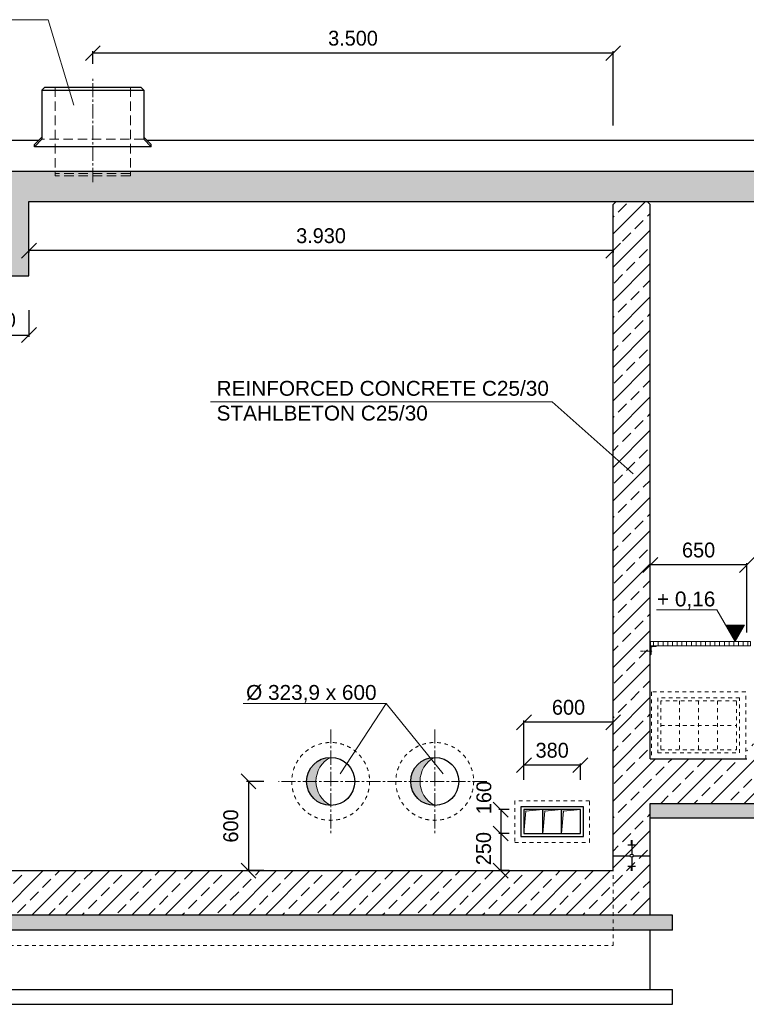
# Model space of a CAD drawing. Header units: millimetres. Extents: x -2787 to 131613, y -54195 to 30918.
# Tile 21 of 69: x 8658 to 13546, y -26137 to -19511. Entities that reach past the tile are written whole.
import ezdxf

# ---------------------------------------------------------------- set-up
doc = ezdxf.new("R2010")
doc.units = ezdxf.units.MM
for name, pattern in [('HIDDEN', [9.525, 6.35, -3.175]), ('JIS_02_1.0', [2, 1, -1]), ('MITTE2', [28.575, 19.05, -3.175, 3.175, -3.175])]:
    doc.linetypes.add(name, pattern=pattern)
doc.layers.add('Bemaßung', color=7, linetype='Continuous', lineweight=9)
doc.layers.add('Beschriftung', color=7, linetype='Continuous')
doc.layers.add('POL_Bema', color=7, linetype='Continuous')
doc.styles.add('LBB3.5M1000', font='isocp.shx', dxfattribs={"height": 3.5})
doc.dimstyles.new('DIN', dxfattribs={"dimtxt": 2.5, "dimasz": 2.5, "dimexe": 1.25, "dimexo": 0.625, "dimtad": 1, "dimtih": 1, "dimdec": 4, "dimdsep": 46, "dimlunit": 6, "dimtxsty": 'Standard', "dimcen": 2.5, "dimadec": 0, "dimazin": 0, "dimtfac": 1, "dimtdec": 4, "dimtmove": 0, "dimatfit": 3, "dimfxl": 0, "dimtvp": 1, "dimtolj": 1, "dimtzin": 0, "dimarcsym": 0})
pattern_1 = [(45, (0, 522.54), (-112.2532, 112.2532), []), (45, (112.25, 522.54), (-112.2532, 112.2532), [79.375, -39.6875])]
pattern_2 = [(135, (2e-15, 35.355), (-35.35534, -35.35534), [25, -12.5])]

# ---------------------------------------------------------------- blocks, each defined once
blk = doc.blocks.new('_Oblique')
at = {"layer": 'POL_Bema', "color": 0, "lineweight": -2}
blk.add_line((-0.5, -0.5), (0.5, 0.5), dxfattribs=at)
blk = doc.blocks.new('*D126')
at = {"layer": 'Bemaßung', "color": 0, "lineweight": -2, "transparency": 16777216}
for p, q in [((12050, -24626.8), (12050, -24226)), ((12650, -24238.5), (12050, -24238.5)), ((12650, -24626.8), (12650, -24226))]:
    blk.add_line(p, q, dxfattribs=at)
at = {"layer": 'DEFPOINTS', "color": 0, "transparency": 16777216}
for p in [(12050, -24238.5), (12050, -24826.8), (12650, -24826.8)]:
    blk.add_point(p, dxfattribs=at)
at = {"layer": 'Bemaßung', "color": 0, "lineweight": -2, "transparency": 16777216, "xscale": 100, "yscale": 100, "zscale": 100, "rotation": 180}
blk.add_blockref('_Oblique', (12050, -24238.5), dxfattribs=at)
at = {"layer": 'Bemaßung', "color": 0, "lineweight": -2, "transparency": 16777216, "xscale": 100, "yscale": 100, "zscale": 100}
blk.add_blockref('_Oblique', (12650, -24238.5), dxfattribs=at)
at = {"layer": 'Bemaßung', "color": 0, "transparency": 16777216, "insert": (12350, -24138.5), "char_height": 100, "attachment_point": 5}
blk.add_mtext('\\A1;600', dxfattribs=at)
blk = doc.blocks.new('*D127')
at = {"layer": 'Bemaßung', "color": 0, "lineweight": -2, "transparency": 16777216}
for p, q in [((12050, -24626.8), (12050, -24515.2)), ((12430, -24626.8), (12430, -24515.2)), ((12430, -24527.7), (12050, -24527.7))]:
    blk.add_line(p, q, dxfattribs=at)
at = {"layer": 'DEFPOINTS', "color": 0, "transparency": 16777216}
for p in [(12050, -24527.7), (12050, -24826.8), (12430, -24826.8)]:
    blk.add_point(p, dxfattribs=at)
at = {"layer": 'Bemaßung', "color": 0, "lineweight": -2, "transparency": 16777216, "xscale": 100, "yscale": 100, "zscale": 100, "rotation": 180}
blk.add_blockref('_Oblique', (12050, -24527.7), dxfattribs=at)
at = {"layer": 'Bemaßung', "color": 0, "lineweight": -2, "transparency": 16777216, "xscale": 100, "yscale": 100, "zscale": 100}
blk.add_blockref('_Oblique', (12430, -24527.7), dxfattribs=at)
at = {"layer": 'Bemaßung', "color": 0, "transparency": 16777216, "insert": (12240, -24427.7), "char_height": 100, "attachment_point": 5}
blk.add_mtext('\\A1;380', dxfattribs=at)
blk = doc.blocks.new('*D128')
at = {"layer": 'Bemaßung', "color": 0, "lineweight": -2, "transparency": 16777216}
for p, q in [((11950, -24986.8), (11881.3, -24986.8)), ((11893.8, -24986.8), (11893.8, -25236.8)), ((11950, -25236.8), (11881.3, -25236.8))]:
    blk.add_line(p, q, dxfattribs=at)
at = {"layer": 'DEFPOINTS', "color": 0, "transparency": 16777216}
for p in [(12050, -24986.8), (11893.8, -25236.8), (12050, -25236.8)]:
    blk.add_point(p, dxfattribs=at)
at = {"layer": 'Bemaßung', "color": 0, "lineweight": -2, "transparency": 16777216, "xscale": 100, "yscale": 100, "zscale": 100}
for p, rotation in [((11893.8, -24986.8), 90), ((11893.8, -25236.8), 270)]:
    blk.add_blockref('_Oblique', p, dxfattribs=dict(at, rotation=rotation))
at = {"layer": 'Bemaßung', "color": 0, "transparency": 16777216, "insert": (11779.1, -25088.9), "char_height": 100, "attachment_point": 5, "rotation": 90}
blk.add_mtext('\\A1;250', dxfattribs=at)
blk = doc.blocks.new('*D129')
at = {"layer": 'Bemaßung', "color": 0, "lineweight": -2, "transparency": 16777216}
for p, q in [((11950, -24826.8), (11881.3, -24826.8)), ((11893.8, -24826.8), (11893.8, -24986.8)), ((11950, -24986.8), (11881.3, -24986.8))]:
    blk.add_line(p, q, dxfattribs=at)
at = {"layer": 'DEFPOINTS', "color": 0, "transparency": 16777216}
for p in [(12050, -24826.8), (11893.8, -24986.8), (12050, -24986.8)]:
    blk.add_point(p, dxfattribs=at)
at = {"layer": 'Bemaßung', "color": 0, "lineweight": -2, "transparency": 16777216, "xscale": 100, "yscale": 100, "zscale": 100}
for p, rotation in [((11893.8, -24826.8), 90), ((11893.8, -24986.8), 270)]:
    blk.add_blockref('_Oblique', p, dxfattribs=dict(at, rotation=rotation))
at = {"layer": 'Bemaßung', "color": 0, "transparency": 16777216, "insert": (11781, -24745.6), "char_height": 100, "attachment_point": 5, "rotation": 90}
blk.add_mtext('\\A1;160', dxfattribs=at)
blk = doc.blocks.new('*D151')
at = {"layer": 'Bemaßung', "color": 0, "lineweight": -2, "transparency": 16777216}
for p, q in [((12900, -23624.8), (12900, -23167.5)), ((13550, -23180), (12900, -23180)), ((13550, -23634.8), (13550, -23167.5))]:
    blk.add_line(p, q, dxfattribs=at)
at = {"layer": 'DEFPOINTS', "color": 0, "transparency": 16777216}
for p in [(12900, -23180), (12900, -23724.8), (13550, -23734.8)]:
    blk.add_point(p, dxfattribs=at)
at = {"layer": 'Bemaßung', "color": 0, "lineweight": -2, "transparency": 16777216, "xscale": 100, "yscale": 100, "zscale": 100, "rotation": 180}
blk.add_blockref('_Oblique', (12900, -23180), dxfattribs=at)
at = {"layer": 'Bemaßung', "color": 0, "lineweight": -2, "transparency": 16777216, "xscale": 100, "yscale": 100, "zscale": 100}
blk.add_blockref('_Oblique', (13550, -23180), dxfattribs=at)
at = {"layer": 'Bemaßung', "color": 0, "transparency": 16777216, "insert": (13225, -23080), "char_height": 100, "attachment_point": 5}
blk.add_mtext('\\A1;650', dxfattribs=at)
blk = doc.blocks.new('*D184')
at = {"layer": 'Bemaßung', "color": 0, "lineweight": -2, "transparency": 16777216}
for p, q in [((10300, -24636.8), (10184.2, -24636.8)), ((10196.7, -24636.8), (10196.7, -25236.8)), ((10300, -25236.8), (10184.2, -25236.8))]:
    blk.add_line(p, q, dxfattribs=at)
at = {"layer": 'DEFPOINTS', "color": 0, "transparency": 16777216}
for p in [(10400, -24636.8), (10196.7, -25236.8), (10400, -25236.8)]:
    blk.add_point(p, dxfattribs=at)
at = {"layer": 'Bemaßung', "color": 0, "lineweight": -2, "transparency": 16777216, "xscale": 100, "yscale": 100, "zscale": 100}
for p, rotation in [((10196.7, -24636.8), 90), ((10196.7, -25236.8), 270)]:
    blk.add_blockref('_Oblique', p, dxfattribs=dict(at, rotation=rotation))
at = {"layer": 'Bemaßung', "color": 0, "transparency": 16777216, "insert": (10078.2, -24936.8), "char_height": 100, "attachment_point": 5, "rotation": 90}
blk.add_mtext('\\A1;600', dxfattribs=at)
blk = doc.blocks.new('*D496')
at = {"layer": 'Bemaßung', "color": 0, "lineweight": -2, "transparency": 16777216}
for p, q in [((8720, -21064.9), (8720, -21077.4)), ((12650, -21064.9), (8720, -21064.9)), ((12650, -21064.9), (12650, -21077.4))]:
    blk.add_line(p, q, dxfattribs=at)
at = {"layer": 'DEFPOINTS', "color": 0, "transparency": 16777216}
for p in [(8720, -20964.9), (12650, -20964.9), (8720, -21064.9)]:
    blk.add_point(p, dxfattribs=at)
at = {"layer": 'Bemaßung', "color": 0, "lineweight": -2, "transparency": 16777216, "xscale": 100, "yscale": 100, "zscale": 100, "rotation": 180}
blk.add_blockref('_Oblique', (8720, -21064.9), dxfattribs=at)
at = {"layer": 'Bemaßung', "color": 0, "lineweight": -2, "transparency": 16777216, "xscale": 100, "yscale": 100, "zscale": 100}
blk.add_blockref('_Oblique', (12650, -21064.9), dxfattribs=at)
at = {"layer": 'Bemaßung', "color": 0, "transparency": 16777216, "insert": (10685, -20964.9), "char_height": 100, "attachment_point": 5}
blk.add_mtext('\\A1;3.930', dxfattribs=at)
blk = doc.blocks.new('*D498')
at = {"layer": 'Bemaßung', "color": 0, "lineweight": -2, "transparency": 16777216}
for p, q in [((8320, -21464.9), (8320, -21645.1)), ((8720, -21464.9), (8720, -21645.1)), ((8320, -21632.6), (8720, -21632.6))]:
    blk.add_line(p, q, dxfattribs=at)
at = {"layer": 'DEFPOINTS', "color": 0, "transparency": 16777216}
for p in [(8320, -20964.9), (8720, -20964.9), (8720, -21632.6)]:
    blk.add_point(p, dxfattribs=at)
at = {"layer": 'Bemaßung', "color": 0, "lineweight": -2, "transparency": 16777216, "xscale": 100, "yscale": 100, "zscale": 100, "rotation": 180}
blk.add_blockref('_Oblique', (8320, -21632.6), dxfattribs=at)
at = {"layer": 'Bemaßung', "color": 0, "lineweight": -2, "transparency": 16777216, "xscale": 100, "yscale": 100, "zscale": 100}
blk.add_blockref('_Oblique', (8720, -21632.6), dxfattribs=at)
at = {"layer": 'Bemaßung', "color": 0, "transparency": 16777216, "insert": (8520, -21532.6), "char_height": 100, "attachment_point": 5}
blk.add_mtext('\\A1;400', dxfattribs=at)
blk = doc.blocks.new('*D499')
at = {"color": 0, "lineweight": -2, "transparency": 16777216}
for p, q in [((9150, -19808.7), (9150, -19723.1)), ((12650, -19735.6), (9150, -19735.6)), ((12650, -20223.6), (12650, -19723.1))]:
    blk.add_line(p, q, dxfattribs=at)
at = {"layer": 'DEFPOINTS', "color": 0, "transparency": 16777216}
for p in [(9150, -19735.6), (9150, -19908.7), (12650, -20323.6)]:
    blk.add_point(p, dxfattribs=at)
at = {"color": 0, "lineweight": -2, "transparency": 16777216, "xscale": 100, "yscale": 100, "zscale": 100, "rotation": 180}
blk.add_blockref('_Oblique', (9150, -19735.6), dxfattribs=at)
at = {"color": 0, "lineweight": -2, "transparency": 16777216, "xscale": 100, "yscale": 100, "zscale": 100}
blk.add_blockref('_Oblique', (12650, -19735.6), dxfattribs=at)
at = {"color": 0, "transparency": 16777216, "insert": (10900, -19635.6), "char_height": 100, "attachment_point": 5}
blk.add_mtext('\\A1;3.500', dxfattribs=at)

msp = doc.modelspace()

# ---------------------------------------------------------------- hatches: boundary and pattern name
at = {"lineweight": 5}
h = msp.add_hatch(dxfattribs=at)
h.set_pattern_fill('ANSI33', color=256, scale=25)
h.set_pattern_definition([(45, (9075, -20883.5), (-112.2532, 112.2532), []), (45, (9187.25, -20883.5), (-112.2532, 112.2532), [79.375, -39.6875])])
h.paths.add_polyline_path([(8320, -20733.76054), (8320, -21233.98549), (8720, -21233.98549), (8720, -20733.76054), (18300, -20733.76054), (18300, -20533.02249), (-150, -20533.02249), (-150, -20733.76054), (4180, -20733.76054), (4180, -21233.98549), (4580, -21233.98549), (4580, -20733.76054)])
h = msp.add_hatch(dxfattribs=at)
h.set_pattern_fill('ANSI33', color=256, scale=25)
h.set_pattern_definition(pattern_1)
h.paths.add_polyline_path([(13680, -24288.62716), (13680, -24285.10726), (13675, -24285.10726), (13675, -24288.62716)], flags=17)
edge = h.paths.add_edge_path()
edge.add_line((13800, -24384.76054), (13685.35253, -24384.76054))
edge.add_arc((13675, -24384.76054), 10.35253, -180, 0, ccw=False)
edge.add_line((13664.64747, -24384.76054), (13550, -24384.76054))
edge.add_line((13550, -24384.76054), (13550, -24484.76054))
edge.add_line((13550, -24484.76054), (13542, -24484.76054))
edge.add_line((13542, -24484.76054), (12908, -24484.76054))
edge.add_line((12908, -24484.76054), (12900, -24484.76054))
edge.add_line((12900, -24484.76054), (12900, -20753.76054))
edge.add_line((12900, -20753.76054), (12880, -20733.76054))
edge.add_line((12880, -20733.76054), (12670, -20733.76054))
edge.add_line((12670, -20733.76054), (12650, -20753.76054))
edge.add_line((12650, -20753.76054), (12650, -25136.76054))
edge.add_line((12650, -25136.76054), (12764.64747, -25136.76054))
edge.add_arc((12775, -25136.76054), 10.35253, 0, 180, ccw=False)
edge.add_line((12785.35253, -25136.76054), (12900, -25136.76054))
edge.add_line((12900, -25136.76054), (12900, -24784.76054))
edge.add_line((12900, -24784.76054), (13800, -24784.76054))
edge.add_line((13800, -24784.76054), (13800, -24384.76054))
h.paths.add_polyline_path([(13675, -24456.25458), (13675, -24459.77448), (13680, -24459.77448), (13700, -24456.25458)], flags=16)
h.paths.add_polyline_path([(12775, -25065.2665), (12775, -25061.74659), (12770, -25061.74659), (12750, -25065.2665)], flags=16)
h = msp.add_hatch(dxfattribs=at)
h.set_pattern_fill('ANSI31', color=256)
edge = h.paths.add_edge_path()
edge.add_line((12940, -23724.76054), (12900, -23724.76054))
edge.add_line((12900, -23724.76054), (12900, -23784.76054))
edge.add_line((12900, -23784.76054), (12902, -23784.76054))
edge.add_arc((12902, -23781.76054), 3, 270, 360)
edge.add_line((12905, -23781.76054), (12905, -23735.76054))
edge.add_arc((12911, -23735.76054), 6, 90, 180, ccw=False)
edge.add_line((12911, -23729.76054), (12937, -23729.76054))
edge.add_arc((12937, -23726.76054), 3, 270, 360)
edge.add_line((12940, -23726.76054), (12940, -23724.76054))
h = msp.add_hatch(color=256, dxfattribs=at)
h.dxf.hatch_style = 1
h.paths.add_polyline_path([(10750, -24474.81054, 0.4142135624), (10588.05, -24636.76054), (10650.97315, -24636.76054, -0.2815049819)])
h.paths.add_polyline_path([(10650.97315, -24636.76054), (10588.05, -24636.76054, 0.4142135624), (10750, -24798.71054, -0.2815049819)])
h = msp.add_hatch(color=256, dxfattribs=at)
h.dxf.hatch_style = 1
h.paths.add_polyline_path([(11450, -24474.81054, 0.4142135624), (11288.05, -24636.76054), (11350.97315, -24636.76054, -0.2815049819)])
h.paths.add_polyline_path([(11350.97315, -24636.76054), (11288.05, -24636.76054, 0.4142135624), (11450, -24798.71054, -0.2815049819)])
at = {"lineweight": 18}
h = msp.add_hatch(color=256, dxfattribs=at)
h.dxf.hatch_style = 1
h.paths.add_polyline_path([(12063.56353, -24836.72869), (12176.666, -24826.76054), (12050, -24826.76054), (12050, -24986.76054)])
h = msp.add_hatch(color=256, dxfattribs=at)
h.dxf.hatch_style = 1
h.paths.add_polyline_path([(12190.22953, -24836.72869), (12303.332, -24826.76054), (12176.666, -24826.76054), (12176.666, -24986.76054)])
h = msp.add_hatch(color=256, dxfattribs=at)
h.dxf.hatch_style = 1
h.paths.add_polyline_path([(12316.89753, -24836.72869), (12430, -24826.76054), (12303.334, -24826.76054), (12303.334, -24986.76054)])
at = {"lineweight": 5}
h = msp.add_hatch(dxfattribs=at)
h.set_pattern_fill('ANSI33', color=256, scale=25)
h.set_pattern_definition(pattern_1)
h.paths.add_polyline_path([(12900, -25136.76054), (12785.35253, -25136.76054, -1), (12764.64747, -25136.76054), (12650, -25136.76054), (12650, -25236.76054), (12650, -25536.76054), (12900, -25536.76054)])
h = msp.add_hatch(dxfattribs=at)
h.set_pattern_fill('ANSI33', color=256, scale=25)
h.set_pattern_definition([(45, (0, -8241.26), (-112.2532, 112.2532), []), (45, (112.25, -8241.26), (-112.2532, 112.2532), [79.375, -39.6875])])
h.paths.add_polyline_path([(12764.64747, -25136.76054, 1), (12785.35253, -25136.76054, 1)])
h = msp.add_hatch(dxfattribs=at)
h.set_pattern_fill('ANSI33', color=256, scale=25)
h.set_pattern_definition(pattern_1)
h.paths.add_polyline_path([(12650, -25236.76054), (3091.64545, -25236.76054), (3091.64545, -25536.76054), (12650, -25536.76054)])
at = {"layer": 'Beschriftung', "lineweight": 5}
h = msp.add_hatch(dxfattribs=at)
h.set_pattern_fill('LINE', color=256, scale=2)
h.set_pattern_definition([(0, (13220.382, 8548.385), (0, 6.35), [])])
h.paths.add_polyline_path([(13470.38199, -23694.76054), (13407.68843, -23586.1721), (13533.07555, -23586.1721)])
at = {"layer": 'Beschriftung', "lineweight": 18}
h = msp.add_hatch(dxfattribs=at)
h.set_pattern_fill('ANSI31', color=256, scale=10, angle=45)
h.set_pattern_definition([(90, (0, 91.954), (-31.75, 5e-15), [])])
h.paths.add_polyline_path([(12901, -23724.76054), (13575, -23724.76054), (13575, -23694.76054), (12901, -23694.76054)])
at = {"layer": 'Beschriftung', "lineweight": 5}
h = msp.add_hatch(dxfattribs=at)
h.set_pattern_fill('BETON_UNBEWEHRT', color=256, scale=200, angle=90, pattern_type=2)
h.set_pattern_definition(pattern_2)
h.paths.add_polyline_path([(13950, -24784.76054), (12900, -24784.76054), (12900, -24884.76054), (13950, -24884.76054)])
h.paths.add_polyline_path([(17900, -24034.76054), (16260, -24034.76054), (13800, -24034.76054), (13800, -24134.76054), (16260, -24134.76054), (17900, -24134.76054)])
h.paths.add_polyline_path([(18300, -24454.76054), (17750, -24454.76054), (17750, -24554.76054), (18300, -24554.76054)])
h = msp.add_hatch(dxfattribs=at)
h.set_pattern_fill('BETON_UNBEWEHRT', color=256, scale=200, angle=90, pattern_type=2)
h.set_pattern_definition(pattern_2)
h.paths.add_polyline_path([(12650, -25536.76054), (3091.64545, -25536.76054), (3091.64545, -25636.76054), (12650, -25636.76054)])
h.paths.add_polyline_path([(13050, -25536.76054), (12650, -25536.76054), (12650, -25636.76054), (13050, -25636.76054)])

# ---------------------------------------------------------------- linework, layer by layer
at = {"linetype": 'MITTE2', "lineweight": 18, "ltscale": 5}
for p, q in [((9150, -20603.73458), (9150, -19908.66219)), ((10750, -24286.76054), (10750, -24986.76054)), ((11450, -24286.76054), (11450, -24986.76054)), ((11800, -24636.76054), (10400, -24636.76054))]:
    msp.add_line(p, q, dxfattribs=at)
for p, q in [((8807.5, -19985.53302), (8827.5, -19965.53302)), ((8807.5, -19985.53302), (8807.5, -20315.53302)), ((8807.5, -19985.53302), (9492.5, -19985.53302)), ((8827.5, -19965.53302), (9472.5, -19965.53302)), ((9492.5, -19985.53302), (9472.5, -19965.53302)), ((9492.5, -19985.53302), (9492.5, -20315.53302)), ((8784.25878, -20323.62425), (-150, -20323.62425)), ((8807.5, -20300.38302), (8757.5, -20350.38302)), ((8807.5, -20315.53302), (8757.5, -20365.53302)), ((9492.5, -20300.38302), (9542.5, -20350.38302)), ((9492.5, -20315.53302), (9542.5, -20365.53302)), ((18300, -20323.62425), (9515.74122, -20323.62425)), ((8757.5, -20365.53302), (8757.5, -20350.38302)), ((9542.5, -20365.53302), (8757.5, -20365.53302)), ((9542.5, -20365.53302), (9542.5, -20350.38302)), ((12650, -20753.76054), (12670, -20733.76054)), ((12900, -20753.76054), (12880, -20733.76054)), ((12650, -25236.76054), (12650, -20753.76054)), ((12900, -24484.76054), (12900, -20753.76054)), ((12650, -24484.76054), (12650, -24384.76054)), ((12900, -24484.76054), (13550, -24484.76054)), ((12176.668, -24986.76054), (12176.668, -24826.76054)), ((12303.334, -24986.76054), (12303.334, -24826.76054)), ((12900, -25536.76054), (12900, -24784.76054)), ((12900, -24784.76054), (13950, -24784.76054)), ((13950, -24884.76054), (12900, -24884.76054)), ((12780, -25037.10726), (12770, -25037.10726)), ((12780, -25040.62716), (12770, -25040.62716)), ((12780, -25044.14707), (12770, -25044.14707)), ((12775, -25036.76054), (12775, -25126.40801)), ((12800, -25065.2665), (12750, -25065.2665)), ((12780, -25047.66697), (12770, -25047.66697)), ((12780, -25051.18688), (12770, -25051.18688)), ((12780, -25054.70678), (12770, -25054.70678)), ((12780, -25058.22669), (12770, -25058.22669)), ((12780, -25061.74659), (12770, -25061.74659)), ((12650, -25136.76054), (12764.64747, -25136.76054)), ((12775, -25147.11307), (12775, -25236.76054)), ((12785.35253, -25136.76054), (12900, -25136.76054)), ((250, -25236.76054), (12650, -25236.76054)), ((12800, -25208.25458), (12750, -25208.25458)), ((12780, -25211.77448), (12770, -25211.77448)), ((12780, -25215.29439), (12770, -25215.29439)), ((12780, -25218.81429), (12770, -25218.81429)), ((12780, -25222.3342), (12770, -25222.3342)), ((12780, -25225.8541), (12770, -25225.8541)), ((12780, -25229.37401), (12770, -25229.37401)), ((12780, -25232.89391), (12770, -25232.89391)), ((12780, -25236.41382), (12770, -25236.41382)), ((13050, -25536.76054), (3091.64545, -25536.76054)), ((13050, -25636.76054), (13050, -25536.76054)), ((13050, -25636.76054), (3091.64545, -25636.76054)), ((12900, -26036.76054), (12900, -25636.76054)), ((3091.64545, -26036.76054), (13050, -26036.76054)), ((13050, -26136.76054), (13050, -26036.76054)), ((-150, -26136.76054), (13050, -26136.76054))]:
    msp.add_line(p, q)
at = {"linetype": 'HIDDEN', "lineweight": 18, "ltscale": 10}
for p, q in [((8897.5, -19965.53302), (8897.5, -20561.34272)), ((9402.5, -19965.53302), (9402.5, -20561.34272)), ((9492.5, -20315.53302), (8807.5, -20315.53302)), ((9402.5, -20546.19272), (8897.5, -20546.19272)), ((9402.5, -20561.34272), (8897.5, -20561.34272))]:
    msp.add_line(p, q, dxfattribs=at)
at = {"linetype": 'MITTE2', "lineweight": 18}
msp.add_line((12833.66563, -23759.76054), (12913.41583, -23759.76054), dxfattribs=at)
at = {"linetype": 'JIS_02_1.0', "lineweight": 18, "ltscale": 25}
for p, q in [((13097.5, -24094.76054), (13097.5, -24424.76054)), ((13225, -24094.76054), (13225, -24424.76054)), ((13352.5, -24094.76054), (13352.5, -24424.76054)), ((12970, -24259.76054), (13480, -24259.76054)), ((12650, -25741.76054), (12650, -25236.76054)), ((3091.64545, -25741.76054), (12650, -25741.76054))]:
    msp.add_line(p, q, dxfattribs=at)
at = {"lineweight": 18}
for p, q in [((12050, -24986.76054), (12063.56353, -24836.72869)), ((12176.666, -24826.76054), (12063.56353, -24836.72869)), ((12176.666, -24986.76054), (12190.22953, -24836.72869)), ((12303.332, -24826.76054), (12190.22953, -24836.72869)), ((12303.334, -24986.76054), (12316.89753, -24836.72869)), ((12430, -24826.76054), (12316.89753, -24836.72869))]:
    msp.add_line(p, q, dxfattribs=at)
msp.add_lwpolyline([(8320, -20733.76054), (8320, -21233.98549), (8720, -21233.98549), (8720, -20733.76054), (18300, -20733.76054), (18300, -20533.02249), (-150, -20533.02249), (-150, -20733.76054), (4180, -20733.76054), (4180, -21233.98549), (4580, -21233.98549), (4580, -20733.76054), (8320, -20733.76054)])
msp.add_lwpolyline([(12901, -23724.76054), (13575, -23724.76054), (13575, -23694.76054), (12901, -23694.76054)], close=True, dxfattribs=at)
msp.add_lwpolyline([(12940, -23724.76054), (12900, -23724.76054), (12900, -23784.76054), (12902, -23784.76054, 0.4142135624), (12905, -23781.76054), (12905, -23735.76054, -0.4142135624), (12911, -23729.76054), (12937, -23729.76054, 0.4142135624), (12940, -23726.76054)], format="xyb", close=True, dxfattribs=at)
at = {"linetype": 'JIS_02_1.0', "lineweight": 18, "ltscale": 25}
for points in [[(12908, -24484.76054), (13542, -24484.76054), (13542, -24034.76054), (12908, -24034.76054)], [(12950, -24444.76054), (13500, -24444.76054), (13500, -24074.76054), (12950, -24074.76054)], [(12970, -24424.76054), (13480, -24424.76054), (13480, -24094.76054), (12970, -24094.76054)], [(11988.5, -25046.76054), (12491.5, -25046.76054), (12491.5, -24766.76054), (11988.5, -24766.76054)]]:
    msp.add_lwpolyline(points, close=True, dxfattribs=at)
for points in [[(12030, -25006.76054), (12450, -25006.76054), (12450, -24806.76054), (12030, -24806.76054)], [(12050, -24986.76054), (12430, -24986.76054), (12430, -24826.76054), (12050, -24826.76054)]]:
    msp.add_lwpolyline(points, close=True)
for centre in [(10750, -24636.76054), (11450, -24636.76054)]:
    msp.add_circle(centre, 261.95, dxfattribs=at)
for centre, radius in [((10750, -24636.76054), 161.95), ((11450, -24636.76054), 161.95), ((12775, -25136.76054), 10.35253)]:
    msp.add_circle(centre, radius)
at = {"lineweight": 5}
for centre in [(10832.9143, -24636.76054), (11532.9143, -24636.76054)]:
    msp.add_arc(centre, 181.94116, 117.111298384, 242.888701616, dxfattribs=at)
at = {"layer": 'Beschriftung', "lineweight": 5}
for p, q in [((6957.07031, -19510.5437), (8849.78807, -19510.5437)), ((8849.78807, -19510.5437), (9022.12436, -20085.09436)), ((9940.90506, -22082.04026), (12238.86951, -22082.04026)), ((12238.86951, -22082.04026), (12785.72578, -22567.23885)), ((13347.85016, -23482.52919), (12942.26451, -23482.52919)), ((13470.38199, -23694.76054), (13347.85016, -23482.52919)), ((13407.68843, -23586.1721), (13533.07555, -23586.1721)), ((13533.07555, -23586.1721), (13470.38199, -23694.76054)), ((11124.22932, -24111.35406), (10160.77752, -24111.35406)), ((10812.69021, -24585.85512), (11124.22932, -24111.35406)), ((11124.22932, -24111.35406), (11505.98499, -24585.85512))]:
    msp.add_line(p, q, dxfattribs=at)

# ---------------------------------------------------------------- texts
at = {"layer": 'Beschriftung', "char_height": 100, "attachment_point": 1, "style": 'LBB3.5M1000'}
for s, width, insert in [('{\\fArial|b0|i0|c0|p34;REINFORCED CONCRETE C25/30\\PSTAHLBETON C25/30}', 2244.1234181, (9982.51667, -21941.33716)), ('{\\fArial|b0|i0|c0|p34;+ 0,16}', 884.5236077, (12945.32026, -23359.06398)), ('{\\fArial|b0|i0|c0|p34;%%C 323,9 x 600}', 884.5236077, (10180.98117, -23987.88884))]:
    msp.add_mtext_dynamic_manual_height_columns(s, width=width, gutter_width=17.5, heights=[0], dxfattribs=dict(at, insert=insert))

# ---------------------------------------------------------------- dimensions: what is measured, and where the dimension line sits
dim = msp.add_linear_dim(base=(9150, -19735.59876), p1=(12650, -20323.62425), p2=(9150, -19908.66219), dimstyle='DIN', override={"dimscale": 10, "dimtxt": 10, "dimasz": 10, "dimexo": 10, "dimgap": 5, "dimdec": 2, "dimblk1": 'Oblique', "dimblk2": 'Oblique', "dimsah": 1, "dimtdec": 2, "dimtmove": 2})
dim.commit()
dim.dimension.update_dxf_attribs({"geometry": '*D499', "text_midpoint": (10900, -19635.59876)})
at = {"layer": 'Bemaßung'}
for base, p1, p2, override, picture, middle in [((8720, -21064.86256), (12650, -20964.86256), (8720, -20964.86256), {"dimscale": 10, "dimtxt": 10, "dimasz": 10, "dimexo": 10, "dimgap": 5, "dimdec": 2, "dimblk1": 'Oblique', "dimblk2": 'Oblique', "dimsah": 1, "dimtdec": 2, "dimtmove": 2}, '*D496', (10685, -20964.86256)), ((8720, -21632.58297), (8320, -20964.86256), (8720, -20964.86256), {"dimscale": 10, "dimtxt": 10, "dimasz": 10, "dimexo": 50, "dimgap": 5, "dimdec": 2, "dimblk1": 'Oblique', "dimblk2": 'Oblique', "dimsah": 1, "dimtdec": 2, "dimtmove": 2}, '*D498', (8520, -21532.58297)), ((12900, -23180.01466), (13550, -23734.76054), (12900, -23724.76054), {"dimscale": 10, "dimtxt": 10, "dimasz": 10, "dimexo": 10, "dimgap": 5, "dimdec": 2, "dimblk1": 'Oblique', "dimblk2": 'Oblique', "dimsah": 1, "dimtdec": 2, "dimtmove": 2}, '*D151', (13225, -23080.01466)), ((12050, -24238.53042), (12650, -24826.76054), (12050, -24826.76054), {"dimscale": 10, "dimtxt": 10, "dimasz": 10, "dimexo": 20, "dimgap": 5, "dimdec": 2, "dimblk1": 'Oblique', "dimblk2": 'Oblique', "dimsah": 1, "dimtdec": 2, "dimtmove": 2}, '*D126', (12350, -24138.53042)), ((12050, -24527.69748), (12430, -24826.76054), (12050, -24826.76054), {"dimscale": 10, "dimtxt": 10, "dimasz": 10, "dimexo": 20, "dimgap": 5, "dimdec": 2, "dimblk1": 'Oblique', "dimblk2": 'Oblique', "dimsah": 1, "dimtdec": 2, "dimtmove": 2}, '*D127', (12240, -24427.69748))]:
    dim = msp.add_linear_dim(base=base, p1=p1, p2=p2, dimstyle='DIN', override=override, dxfattribs=at)
    dim.commit()
    dim.dimension.update_dxf_attribs({"geometry": picture, "text_midpoint": middle})
for base, p1, p2, picture, middle in [((10196.74483, -25236.76054), (10400, -24636.76054), (10400, -25236.76054), '*D184', (10078.15646, -24936.76054)), ((11893.75, -24986.76054), (12050, -24826.76054), (12050, -24986.76054), '*D129', (11781.00004, -24745.61724)), ((11893.75, -25236.76054), (12050, -24986.76054), (12050, -25236.76054), '*D128', (11779.13616, -25088.8672))]:
    dim = msp.add_linear_dim(base=base, p1=p1, p2=p2, angle=90, dimstyle='DIN', override={"dimscale": 10, "dimtxt": 10, "dimasz": 10, "dimexo": 10, "dimgap": 5, "dimdec": 2, "dimblk1": 'Oblique', "dimblk2": 'Oblique', "dimsah": 1, "dimtdec": 2, "dimtmove": 2}, dxfattribs=at)
    dim.commit()
    dim.dimension.update_dxf_attribs({"geometry": picture, "text_midpoint": middle, "dimtype": 160})

doc.saveas('drawing.dxf')
